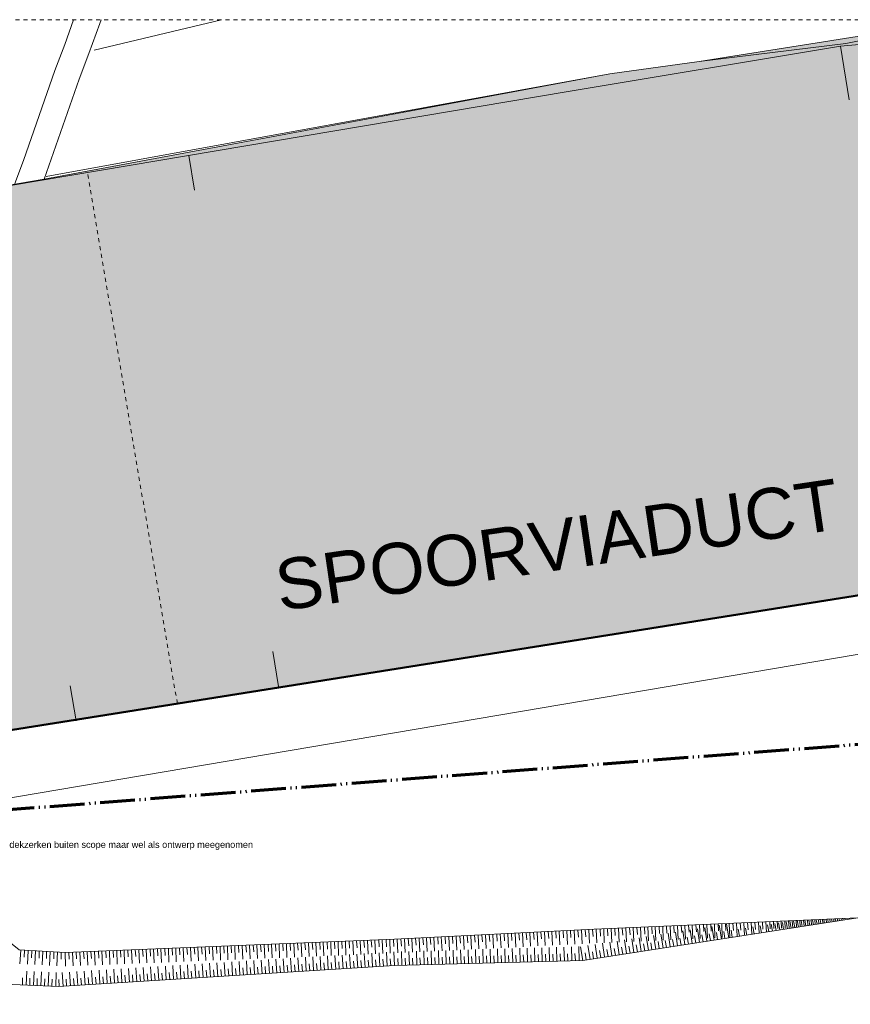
# Model space of a CAD drawing. Extents: x -294884 to 286267, y 0 to 1429765.
# Tile 21 of 178: x -35896 to -15314, y 220010 to 244408. Entities that reach past the tile are written whole.
import ezdxf

# ---------------------------------------------------------------- set-up
doc = ezdxf.new("R2010")
doc.units = 0
doc.header["$MEASUREMENT"] = 0
doc.linetypes.add('DASHED', pattern=[200, 100, -100])
doc.linetypes.add('DIVIDE', pattern=[1250, 862.5, -112.5, 25, -112.5, 25, -112.5])
doc.layers.add('A-0070-SYMBOOL', color=1, linetype='Continuous')

# ---------------------------------------------------------------- blocks, each defined once
blk = doc.blocks.new('M-NIEUW_10')
at = {"linetype": 'Continuous', "lineweight": 5}
blk.add_hatch(color=254, dxfattribs=at).paths.add_polyline_path([(92928.9, 152599), (93299.3, 152599), (94007.3, 152310.8), (95816.3, 152474.7), (96566.3, 152599), (160281, 152599, -0.1863632), (159406.1, 149892.1), (151949.8, 148631.5), (104525, 140613.9), (96917.6, 139376.6), (73475.5, 135651.7), (66113.2, 134481.8), (59916.4, 133443.2), (45285.8, 130964.9), (44902.7, 130900), (44279.7, 131207.6), (44166.3, 131549.2), (43065, 131736), (43065, 139633.9), (44182.3, 139689.1, -0.428386), (45143.2, 144360.5), (70172.5, 148645.2), (84189.9, 151260.3), (86408.1, 151564.7)], flags=0)
at = {"color": 7, "linetype": 'DASHED', "lineweight": 0}
blk.add_lwpolyline([(43065, 79449), (43065, 152599), (167865, 152599), (167865, 79449)], close=True, dxfattribs=at)
at = {"color": 254, "linetype": 'Continuous', "lineweight": 13}
for points in [[(43065, 131736), (44166.3, 131549.2), (44279.7, 131207.6), (44902.7, 130900), (45285.8, 130964.9), (59916.4, 133443.2), (66113.2, 134481.8), (73475.5, 135651.7), (96917.6, 139376.6), (104525, 140613.9), (151949.8, 148631.5), (159406.1, 149892.1, 0.1863632), (160281, 152599), (160281, 152599)], [(70172.5, 148645.2), (45143.2, 144360.5, 0.428386), (44182.3, 139689.1), (44182.3, 139689.1), (43065, 139633.9)]]:
    blk.add_lwpolyline(points, format="xyb", dxfattribs=at)
at = {"color": 251, "linetype": 'Continuous', "lineweight": 5}
for points in [[(95816.3, 152474.7), (89908.4, 151939.4), (83159.7, 150820.7), (62813.8, 147388.6)], [(43065, 131736), (44166.3, 131549.2), (44218.4, 131376.9), (44279.7, 131207.6), (44902.7, 130900), (45285.8, 130964.9), (59916.4, 133443.2), (66113.2, 134481.8), (96917.6, 139376.6), (103225.7, 140367.7), (103342.2, 140413.9)]]:
    blk.add_lwpolyline(points, dxfattribs=at)
at = {"color": 7, "linetype": 'Continuous', "lineweight": 18}
for points in [[(96592.2, 152599), (95816.3, 152474.7), (89908.4, 151939.4), (83159.7, 150820.7), (62813.8, 147388.6), (45143.2, 144360.5)], [(70904.5, 152599), (70683.8, 151987.5), (70437, 151342.3), (69665.9, 149112.3), (69446.9, 148539.4)], [(71584.5, 152599), (71551.3, 152506.1), (71283.7, 151764.5), (71038.5, 151123.4), (70172.5, 148645.2)], [(92983.8, 152599), (90040.1, 152010.8), (86408.1, 151564.7), (84190, 151260.3), (70222.1, 148714.7)], [(74565.5, 152599), (71414.2, 151841.2)]]:
    blk.add_lwpolyline(points, dxfattribs=at)
at = {"color": 254, "linetype": 'Continuous', "lineweight": 13}
blk.add_lwpolyline([(92928.9, 152599), (86408.1, 151564.7), (84189.9, 151260.3), (70172.5, 148645.2)], dxfattribs=at)
at = {"color": 11, "linetype": 'Continuous', "lineweight": 9}
for points in [[(90123.7, 150616.2), (89908.4, 151939.4), (83159.7, 150820.7), (62813.8, 147388.6), (45143.2, 144360.5)], [(92370.8, 137219.2), (44550, 129118.6)]]:
    blk.add_lwpolyline(points, dxfattribs=at)
at = {"color": 92, "linetype": 'Continuous', "lineweight": 50}
blk.add_lwpolyline([(45285.8, 130964.9), (59916.4, 133443.2), (66113.2, 134481.8), (96917.6, 139376.6), (103225.7, 140367.7), (103342.2, 140413.9), (159406.1, 149892.1)], dxfattribs=at)
at = {"color": 1, "linetype": 'DIVIDE', "lineweight": 70}
blk.add_lwpolyline([(46390.7, 100305.9), (50442.1, 98721.3), (72392.4, 92637.8), (77830.2, 91130.7), (78466.9, 91281.4), (118511.6, 84729.6), (161894.4, 81134.1), (145295.8, 99667.1), (151034, 122576.9), (157878.9, 128459.7), (160422, 139922.3), (159403.2, 149352.2), (99198.7, 139182.7), (99843.2, 135366.9), (56711.1, 132050.5), (56814.7, 113020.6)], close=True, dxfattribs=at)
at = {"color": 8, "linetype": 'Continuous', "lineweight": 5}
for points in [[(73757.9, 149236.2), (73903.9, 148373.5)], [(75985.3, 136076.5), (75839.3, 136939.2)], [(70965.8, 135226.9), (70819.8, 136089.6)]]:
    blk.add_lwpolyline(points, dxfattribs=at)
at = {"color": 8, "linetype": 'DASHED', "lineweight": 5}
blk.add_lwpolyline([(73475.5, 135651.7), (71248.1, 148811.4)], dxfattribs=at)
at = {"color": 9, "linetype": 'Continuous', "lineweight": 13}
for points in [[(68422.5, 130452.9), (69555, 129548.1), (70693.8, 129487.7), (78854, 129811.3), (83801.9, 130060.5)], [(83520.5, 129289.8), (90339.5, 130342.2)], [(90339.5, 130342.2), (83801.9, 130060.5)], [(88836.3, 130287.3), (88867.2, 130114.9)], [(89096.1, 130150.3), (89086.8, 130288.1)], [(89120.2, 130289.7), (89143.9, 130157.6)], [(89188.7, 130164.6), (89180, 130292.1)], [(89214.2, 130293.7), (89236.1, 130171.8)], [(89281.2, 130178.9), (89273.2, 130296.1)], [(89308.3, 130297.8), (89328.3, 130186)], [(89373.7, 130193.2), (89366.5, 130300.1)], [(89402.3, 130301.8), (89420.5, 130200.2)], [(89466.3, 130207.5), (89459.7, 130304.2)], [(89496.3, 130305.9), (89512.8, 130214.5)], [(89558.8, 130221.8), (89553, 130308.2)], [(89590.4, 130310), (89605, 130228.7)], [(89651.3, 130236), (89646.2, 130312.2)], [(89684.4, 130314), (89697.2, 130242.9)], [(89743.9, 130250.3), (89739.4, 130316.2)], [(89778.5, 130318.1), (89789.4, 130257.1)], [(89836.4, 130264.6), (89832.7, 130320.2)], [(89872.5, 130322.1), (89881.6, 130271.3)], [(89928.9, 130278.9), (89925.9, 130324.2)], [(89966.6, 130326.2), (89973.8, 130285.6)], [(90021.5, 130293.2), (90019.1, 130328.3)], [(83488.1, 130044.7), (83505.2, 129702.8)], [(83594.4, 129874.8), (83581.3, 130049.4)], [(83670.8, 130053.9), (83688, 129712)], [(83777.1, 129884), (83764, 130058.6)], [(83857.3, 130062.3), (83872, 129720.3)], [(83962.3, 129891.6), (83950.5, 130066.3)], [(84040, 130070.2), (84054.7, 129728.2)], [(84145.1, 129899.5), (84133.3, 130074.2)], [(84222.8, 130078.1), (84237.5, 129736.1)], [(84327.9, 129907.4), (84316, 130082.1)], [(84405.6, 130086), (84420.3, 129744)], [(84510.7, 129915.3), (84498.8, 130090)], [(84588.4, 130093.9), (84603.1, 129751.9)], [(84693.5, 129923.1), (84681.6, 130097.9)], [(84771.2, 130101.8), (84785.9, 129759.8)], [(84876.2, 129931), (84864.4, 130105.8)], [(84954, 130109.6), (84968.6, 129767.7)], [(85059, 129938.9), (85047.2, 130113.7)], [(85136.8, 130117.5), (85151.4, 129775.6)], [(85241.8, 129946.8), (85230, 130121.6)], [(85319.5, 130125.4), (85334.2, 129783.5)], [(85424.6, 129954.7), (85412.8, 130129.5)], [(85502.3, 130133.3), (85517, 129791.4)], [(85607.4, 129962.6), (85595.5, 130137.4)], [(85685.1, 130141.2), (85699.8, 129799.2)], [(85790.1, 129970.5), (85778.3, 130145.3)], [(85867.9, 130149.1), (85882.6, 129807.1)], [(85972.9, 129978.4), (85961.1, 130153.1)], [(86050.7, 130157), (86065.3, 129815)], [(86155.7, 129986.3), (86143.9, 130161)], [(86232.7, 129708.4), (86180.6, 130046.7)], [(86233.5, 130164.9), (86248.1, 129822.9)], [(86338.5, 129994.2), (86326.7, 130168.9)], [(86413.5, 129736.3), (86361.4, 130074.6)], [(86416.2, 130172.8), (86430.9, 129830.8)], [(86521.3, 130002.1), (86509.5, 130176.8)], [(86594.3, 129764.2), (86542.2, 130102.5)], [(86599, 130180.7), (86613.7, 129838.7)], [(86704.1, 130010), (86692.2, 130184.7)], [(86775.2, 129792.1), (86723, 130130.4)], [(86781.8, 130188.6), (86796.5, 129846.6)], [(86886.8, 130017.9), (86875, 130192.6)], [(86956, 129820.1), (86903.9, 130158.4)], [(86964.6, 130196.5), (86979.2, 129854.5)], [(87069.6, 130025.8), (87057.8, 130200.5)], [(87136.8, 129848), (87084.7, 130186.3)], [(87147.4, 130204.4), (87162, 129862.4)], [(87252.4, 130033.7), (87240.6, 130208.4)], [(87330.2, 130212.3), (87344.4, 129880)], [(87375.3, 130061.9), (87406.2, 129889.5)], [(87435.2, 130041.6), (87423.4, 130216.3)], [(87512.9, 130220.2), (87526.3, 129908.1)], [(87556.1, 130089.8), (87587, 129917.4)], [(87618, 130049.5), (87606.2, 130224.2)], [(87695.7, 130228), (87708.2, 129936.1)], [(87736.9, 130117.7), (87767.8, 129945.3)], [(87800.8, 130057.4), (87789, 130232.1)], [(87878.5, 130236), (87890.2, 129964.2)], [(87917.7, 130145.6), (87948.6, 129973.3)], [(87983.5, 130065.2), (87971.7, 130240)], [(88061.3, 130243.9), (88072.1, 129992.3)], [(88098.5, 130173.5), (88129.4, 130001.2)], [(88166.3, 130073.1), (88154.5, 130247.9)], [(88190.8, 130187.8), (88221.7, 130015.4)], [(88259.5, 130077.2), (88247.7, 130251.9)], [(88283, 130202), (88313.9, 130029.6)], [(88352.8, 130081.2), (88341, 130255.9)], [(88375.2, 130216.2), (88406.1, 130043.8)], [(88446, 130085.2), (88434.2, 130259.9)], [(88467.4, 130230.4), (88498.3, 130058)], [(88539.2, 130089.2), (88527.4, 130263.9)], [(88559.6, 130244.6), (88590.6, 130072.3)], [(88632.5, 130093.2), (88620.6, 130268)], [(88651.9, 130258.8), (88682.8, 130086.5)], [(88725.7, 130097.3), (88713.9, 130272)], [(88744.1, 130273.1), (88775, 130100.7)], [(88818.5, 130107.5), (88807.1, 130276)], [(88911.1, 130121.8), (88900.3, 130280)], [(88932.1, 130281.6), (88959.4, 130129.1)], [(89003.6, 130136.1), (88993.6, 130284)], [(89026.1, 130285.6), (89051.6, 130143.4)], [(78554.5, 129799.4), (78568, 129457.4)], [(78658.9, 129628.4), (78647.7, 129803.1)], [(78737.3, 129806.7), (78750.8, 129464.7)], [(78841.7, 129635.6), (78830.5, 129810.4)], [(78920.1, 129814.6), (78937.2, 129472.8)], [(79026.3, 129644.7), (79013.2, 129819.3)], [(79102.8, 129823.8), (79119.9, 129482)], [(79209, 129653.9), (79196, 129828.5)], [(79285.5, 129833), (79302.6, 129491.2)], [(79391.8, 129663.1), (79378.7, 129837.7)], [(79468.2, 129842.2), (79485.4, 129500.4)], [(79574.5, 129672.3), (79561.4, 129846.9)], [(79651, 129851.4), (79668.1, 129509.6)], [(79757.2, 129681.5), (79744.1, 129856.1)], [(79833.7, 129860.7), (79850.8, 129518.8)], [(79939.9, 129690.7), (79926.9, 129865.3)], [(80016.4, 129869.9), (80033.5, 129528)], [(80122.7, 129699.9), (80109.6, 129874.6)], [(80199.1, 129879), (80216.2, 129537.2)], [(80305.4, 129709.1), (80292.3, 129883.8)], [(80381.9, 129888.3), (80399, 129546.4)], [(80488.1, 129718.3), (80475, 129892.9)], [(80564.6, 129897.5), (80581.7, 129555.6)], [(80670.8, 129727.5), (80657.7, 129902.1)], [(80747.3, 129906.7), (80764.4, 129564.8)], [(80853.6, 129736.7), (80840.5, 129911.4)], [(80930, 129915.9), (80947.1, 129574)], [(81036.3, 129745.9), (81023.2, 129920.6)], [(81112.7, 129925.1), (81129.9, 129583.2)], [(81219, 129755.1), (81205.9, 129929.8)], [(81295.5, 129934.3), (81312.6, 129592.4)], [(81401.7, 129764.3), (81388.7, 129939)], [(81478.2, 129943.5), (81495.3, 129601.6)], [(81584.4, 129773.5), (81571.4, 129948.2)], [(81660.9, 129952.7), (81678, 129610.8)], [(81767.2, 129782.7), (81754.1, 129957.4)], [(81843.6, 129961.9), (81860.8, 129620)], [(81949.9, 129791.9), (81936.8, 129966.6)], [(82026.3, 129971.1), (82043.5, 129629.2)], [(82132.6, 129801.1), (82119.5, 129975.8)], [(82209.1, 129980.3), (82226.2, 129638.4)], [(82315.3, 129810.3), (82302.2, 129985)], [(82391.8, 129989.5), (82408.9, 129647.6)], [(82498, 129819.5), (82485, 129994.2)], [(82574.5, 129998.7), (82591.6, 129656.8)], [(82680.8, 129828.8), (82667.7, 130003.4)], [(82757.2, 130007.9), (82774.3, 129666)], [(82863.5, 129837.9), (82850.4, 130012.6)], [(82940, 130017.1), (82957.1, 129675.2)], [(83046.2, 129847.1), (83033.1, 130021.8)], [(83122.7, 130026.3), (83139.8, 129684.4)], [(83228.9, 129856.3), (83215.9, 130031)], [(83305.4, 130035.5), (83322.5, 129693.6)], [(83411.7, 129865.6), (83398.6, 130040.2)], [(84786.2, 129485.2), (84734.1, 129823.5)], [(84967, 129513.1), (84914.9, 129851.4)], [(85147.8, 129541), (85095.7, 129879.3)], [(85328.7, 129568.9), (85276.5, 129907.2)], [(85509.5, 129596.8), (85457.4, 129935.1)], [(85690.3, 129624.7), (85638.2, 129963)], [(85748, 129810.8), (85778.9, 129638.4)], [(85871.1, 129652.6), (85819, 129990.9)], [(85928.8, 129838.7), (85959.7, 129666.3)], [(86051.9, 129680.5), (85999.8, 130018.8)], [(86109.6, 129866.6), (86140.5, 129694.2)], [(86290.4, 129894.5), (86321.3, 129722.1)], [(86471.2, 129922.4), (86502.1, 129750)], [(86652, 129950.3), (86683, 129777.9)], [(86832.8, 129978.2), (86863.8, 129805.8)], [(87013.6, 130006.1), (87044.6, 129833.7)], [(87194.5, 130034), (87225.4, 129861.6)], [(72443.4, 129381.8), (72432.2, 129556.6)], [(72521.8, 129560.2), (72535.2, 129218.2)], [(72626.2, 129389.1), (72615, 129563.9)], [(72704.6, 129567.4), (72718, 129225.4)], [(72809, 129396.4), (72797.8, 129571.1)], [(72887.4, 129574.7), (72900.8, 129232.6)], [(72991.8, 129403.6), (72980.6, 129578.4)], [(73070.2, 129581.9), (73083.7, 129239.9)], [(73174.6, 129410.9), (73163.4, 129585.6)], [(73253, 129589.2), (73266.5, 129247.1)], [(73357.4, 129418.1), (73346.2, 129592.9)], [(73435.8, 129596.4), (73449.3, 129254.4)], [(73540.2, 129425.4), (73529, 129600.1)], [(73618.6, 129603.7), (73632.1, 129261.6)], [(73723, 129432.6), (73711.9, 129607.4)], [(73801.4, 129610.9), (73814.9, 129268.9)], [(73905.9, 129439.9), (73894.7, 129614.6)], [(73984.2, 129618.2), (73997.7, 129276.2)], [(74088.7, 129447.1), (74077.5, 129621.9)], [(74167, 129625.4), (74180.5, 129283.4)], [(74271.5, 129454.4), (74260.3, 129629.1)], [(74349.8, 129632.7), (74363.3, 129290.7)], [(74454.3, 129461.6), (74443.1, 129636.4)], [(74532.7, 129639.9), (74546.1, 129297.9)], [(74637.1, 129468.9), (74625.9, 129643.6)], [(74715.5, 129647.2), (74729, 129305.2)], [(74819.9, 129476.1), (74808.7, 129650.9)], [(74898.3, 129654.4), (74911.7, 129312.4)], [(75002.7, 129483.4), (74991.5, 129658.1)], [(75081.1, 129661.7), (75094.6, 129319.7)], [(75185.5, 129490.6), (75174.3, 129665.4)], [(75263.9, 129668.9), (75277.4, 129326.9)], [(75368.3, 129497.9), (75357.1, 129672.6)], [(75446.7, 129676.2), (75460.2, 129334.2)], [(75551.1, 129505.1), (75539.9, 129679.9)], [(75629.5, 129683.4), (75643, 129341.4)], [(75734, 129512.4), (75722.8, 129687.1)], [(75812.3, 129690.7), (75825.8, 129348.7)], [(75916.8, 129519.6), (75905.6, 129694.4)], [(75995.2, 129697.9), (76008.6, 129355.9)], [(76099.6, 129526.9), (76088.4, 129701.6)], [(76178, 129705.2), (76191.4, 129363.2)], [(76282.4, 129534.1), (76271.2, 129708.9)], [(76360.8, 129712.4), (76374.2, 129370.4)], [(76465.2, 129541.4), (76454, 129716.1)], [(76543.6, 129719.7), (76557, 129377.7)], [(76648, 129548.6), (76636.8, 129723.4)], [(76726.4, 129726.9), (76739.8, 129384.9)], [(76830.8, 129555.9), (76819.6, 129730.6)], [(76909.2, 129734.2), (76922.7, 129392.2)], [(77013.6, 129563.1), (77002.4, 129737.9)], [(77092, 129741.4), (77105.5, 129399.4)], [(77196.4, 129570.4), (77185.2, 129745.1)], [(77274.8, 129748.7), (77288.3, 129406.6)], [(77379.3, 129577.6), (77368, 129752.4)], [(77457.6, 129755.9), (77471.1, 129413.9)], [(77562.1, 129584.9), (77550.8, 129759.6)], [(77640.4, 129763.2), (77653.9, 129421.1)], [(77744.9, 129592.1), (77733.7, 129766.9)], [(77823.2, 129770.4), (77836.7, 129428.4)], [(77927.7, 129599.4), (77916.5, 129774.1)], [(78006, 129777.7), (78019.5, 129435.6)], [(78110.5, 129606.6), (78099.3, 129781.4)], [(78188.8, 129784.9), (78202.3, 129442.9)], [(78293.3, 129613.9), (78282.1, 129788.6)], [(78371.7, 129792.2), (78385.1, 129450.2)], [(78476.1, 129621.1), (78464.9, 129795.9)], [(80870.5, 129216.3), (80861.1, 129558.4)], [(81053.4, 129221.4), (81044, 129563.5)], [(81236.3, 129226.4), (81226.9, 129568.6)], [(81419.2, 129231.5), (81409.8, 129573.7)], [(81602.1, 129236.6), (81592.7, 129578.7)], [(81785, 129241.7), (81775.6, 129583.8)], [(81967.9, 129246.8), (81958.4, 129588.9)], [(82150.7, 129251.8), (82141.3, 129594)], [(82333.6, 129256.9), (82324.2, 129599.1)], [(82516.5, 129262), (82507.1, 129604.1)], [(82699.4, 129267), (82690, 129609.2)], [(82882.3, 129272.1), (82872.9, 129614.3)], [(83065.2, 129277.2), (83055.8, 129619.4)], [(83248, 129282.3), (83238.6, 129624.4)], [(83430.9, 129287.4), (83421.5, 129629.5)], [(83520.5, 129289.8), (83468.4, 129628.1)], [(83701.3, 129317.8), (83649.2, 129656.1)], [(83882.2, 129345.7), (83830, 129684)], [(84063, 129373.6), (84010.9, 129711.9)], [(84120.6, 129559.6), (84151.6, 129387.2)], [(84243.8, 129401.5), (84191.7, 129739.8)], [(84301.5, 129587.5), (84332.4, 129415.1)], [(84424.6, 129429.4), (84372.5, 129767.7)], [(84482.3, 129615.4), (84513.2, 129443.1)], [(84605.4, 129457.3), (84553.3, 129795.6)], [(84663.1, 129643.3), (84694, 129471)], [(84843.9, 129671.2), (84874.8, 129498.9)], [(85024.7, 129699.1), (85055.6, 129526.8)], [(85205.5, 129727.1), (85236.4, 129554.7)], [(85386.3, 129755), (85417.3, 129582.6)], [(85567.1, 129782.9), (85598.1, 129610.5)], [(69594, 129546), (69575.8, 129204.2)], [(69682.1, 129366), (69687.1, 129541.1)], [(69776.7, 129536.3), (69758.5, 129194.5)], [(69864.8, 129356.3), (69869.9, 129531.4)], [(69959.4, 129526.6), (69941.1, 129184.8)], [(70047.6, 129346.6), (70052.5, 129521.7)], [(70142.1, 129516.9), (70123.9, 129175.1)], [(70230.2, 129336.9), (70235.2, 129512)], [(70324.8, 129507.2), (70306.5, 129165.5)], [(70412.9, 129327.3), (70417.9, 129502.3)], [(70507.5, 129497.6), (70489.2, 129155.8)], [(70595.6, 129317.6), (70600.6, 129492.6)], [(70693.8, 129487.7), (70707.4, 129145.7)], [(70796.8, 129316.6), (70785.7, 129491.3)], [(70876.6, 129494.9), (70890.1, 129152.9)], [(70979.8, 129323.8), (70968.7, 129498.6)], [(71059.4, 129502.2), (71072.9, 129160.2)], [(71162.9, 129331.1), (71151.8, 129505.8)], [(71242.1, 129509.4), (71255.7, 129167.4)], [(71345.9, 129338.3), (71334.8, 129513.1)], [(71424.9, 129516.7), (71438.4, 129174.6)], [(71529, 129345.6), (71517.8, 129520.4)], [(71607.7, 129523.9), (71621.2, 129181.9)], [(71712.1, 129352.8), (71700.9, 129527.6)], [(71790.5, 129531.2), (71804, 129189.2)], [(71895, 129360.1), (71883.8, 129534.9)], [(71973.3, 129538.4), (71986.8, 129196.4)], [(72077.8, 129367.3), (72066.6, 129542.1)], [(72156.1, 129545.7), (72169.6, 129203.7)], [(72260.6, 129374.6), (72249.4, 129549.4)], [(72338.9, 129552.9), (72352.4, 129210.9)], [(75938.3, 128978.2), (75917.1, 129319.8)], [(76120.9, 128989.6), (76099.7, 129331.2)], [(76303.6, 129001), (76282.3, 129342.6)], [(76486.2, 129012.4), (76464.9, 129354)], [(76668.8, 129023.8), (76647.5, 129365.4)], [(76851.3, 129035.1), (76830.1, 129376.8)], [(77033.9, 129046.5), (77012.7, 129388.2)], [(77216.5, 129057.9), (77195.3, 129399.6)], [(77399.1, 129069.3), (77377.9, 129411)], [(77581.8, 129080.7), (77560.5, 129422.4)], [(77764.3, 129092.1), (77743.1, 129433.8)], [(77946.9, 129103.5), (77925.7, 129445.1)], [(78129.5, 129114.9), (78108.3, 129456.5)], [(78312.1, 129126.3), (78290.9, 129467.9)], [(78494.8, 129137.7), (78473.5, 129479.3)], [(78569, 129317.7), (78584.2, 129143.3)], [(78677.3, 129149.1), (78656.1, 129490.7)], [(78751.6, 129329.1), (78766.8, 129154.7)], [(78859.9, 129160.5), (78838.7, 129502.1)], [(78849.7, 129335.3), (78858.9, 129160.5)], [(78939.3, 129337.8), (78948.5, 129162.9)], [(79041.7, 129165.5), (79032.3, 129507.7)], [(79122.2, 129342.9), (79131.3, 129168)], [(79224.6, 129170.6), (79215.2, 129512.8)], [(79305.1, 129348), (79314.2, 129173.1)], [(79407.5, 129175.7), (79398.1, 129517.8)], [(79488, 129353), (79497.1, 129178.2)], [(79590.4, 129180.8), (79581, 129522.9)], [(79670.8, 129358.1), (79680, 129183.2)], [(79773.2, 129185.8), (79763.8, 129528)], [(79853.7, 129363.2), (79862.9, 129188.3)], [(79956.1, 129190.9), (79946.7, 129533.1)], [(80036.6, 129368.3), (80045.7, 129193.4)], [(80139, 129196), (80129.6, 129538.1)], [(80219.5, 129373.4), (80228.6, 129198.5)], [(80321.9, 129201.1), (80312.5, 129543.2)], [(80402.4, 129378.4), (80411.5, 129203.6)], [(80504.8, 129206.1), (80495.4, 129548.3)], [(80585.2, 129383.5), (80594.4, 129208.6)], [(80687.7, 129211.2), (80678.3, 129553.4)], [(80768.2, 129388.6), (80777.3, 129213.7)], [(80951, 129393.7), (80960.2, 129218.8)], [(81133.9, 129398.7), (81143, 129223.8)], [(81316.8, 129403.8), (81325.9, 129228.9)], [(81499.7, 129408.9), (81508.8, 129234)], [(81682.6, 129414), (81691.7, 129239.1)], [(81865.5, 129419), (81874.6, 129244.2)], [(82048.3, 129424.1), (82057.5, 129249.2)], [(82231.2, 129429.2), (82240.3, 129254.3)], [(82414.1, 129434.3), (82423.2, 129259.4)], [(82597, 129439.3), (82606.1, 129264.5)], [(82779.9, 129444.4), (82789, 129269.5)], [(82962.8, 129449.5), (82971.9, 129274.6)], [(83145.6, 129454.6), (83154.8, 129279.7)], [(83328.5, 129459.6), (83337.6, 129284.8)], [(83578.2, 129475.9), (83609.1, 129303.5)], [(83759, 129503.8), (83789.9, 129331.4)], [(83939.8, 129531.7), (83970.8, 129359.3)], [(68424.3, 128734.1), (70529.2, 128640.6), (78859.9, 129160.5), (83520.5, 129289.8)], [(71921.2, 128727.5), (71900, 129069.1)], [(72103.8, 128738.9), (72082.6, 129080.5)], [(72286.4, 128750.3), (72265.2, 129091.9)], [(72469, 128761.7), (72447.8, 129103.3)], [(72651.6, 128773.1), (72630.4, 129114.7)], [(72834.2, 128784.5), (72813, 129126.1)], [(73016.8, 128795.9), (72995.5, 129137.5)], [(73199.4, 128807.2), (73178.1, 129148.9)], [(73382, 128818.7), (73360.8, 129160.3)], [(73564.6, 128830), (73543.3, 129171.7)], [(73747.2, 128841.4), (73726, 129183.1)], [(73929.8, 128852.8), (73908.6, 129194.5)], [(74112.4, 128864.2), (74091.1, 129205.9)], [(74295, 128875.6), (74273.8, 129217.2)], [(74477.6, 128887), (74456.3, 129228.6)], [(74551.8, 129067), (74567, 128892.6)], [(74660.2, 128898.4), (74638.9, 129240)], [(74734.5, 129078.5), (74749.6, 128904)], [(74842.8, 128909.8), (74821.5, 129251.5)], [(74917.1, 129089.9), (74932.2, 128915.4)], [(75025.4, 128921.2), (75004.1, 129262.8)], [(75099.7, 129101.2), (75114.8, 128926.8)], [(75208, 128932.6), (75186.7, 129274.2)], [(75282.2, 129112.6), (75297.4, 128938.2)], [(75390.6, 128944), (75369.3, 129285.6)], [(75464.8, 129124), (75480, 128949.6)], [(75573.2, 128955.4), (75551.9, 129297)], [(75647.5, 129135.4), (75662.6, 128961)], [(75755.8, 128966.8), (75734.5, 129308.4)], [(75830.1, 129146.8), (75845.2, 128972.4)], [(76012.7, 129158.2), (76027.8, 128983.8)], [(76195.2, 129169.6), (76210.4, 128995.2)], [(76377.8, 129181), (76393, 129006.6)], [(76560.5, 129192.4), (76575.6, 129017.9)], [(76743, 129203.8), (76758.2, 129029.4)], [(76925.7, 129215.2), (76940.8, 129040.7)], [(77108.2, 129226.6), (77123.4, 129052.1)], [(77290.8, 129238), (77306, 129063.5)], [(77473.4, 129249.4), (77488.6, 129074.9)], [(77656, 129260.8), (77671.2, 129086.3)], [(77838.7, 129272.2), (77853.8, 129097.7)], [(78021.2, 129283.6), (78036.4, 129109.1)], [(78203.8, 129295), (78219, 129120.5)], [(78386.4, 129306.3), (78401.6, 129131.9)], [(69639.5, 128855.4), (69636.1, 128680.3)], [(69729.3, 128676.2), (69744.5, 129018.1)], [(69822.3, 128847.3), (69818.8, 128672.2)], [(69912.1, 128668), (69927.3, 129010)], [(70005.1, 128839.1), (70001.6, 128664.1)], [(70094.8, 128659.9), (70110.1, 129001.9)], [(70187.9, 128831), (70184.4, 128655.9)], [(70277.6, 128651.8), (70292.9, 128993.8)], [(70370.7, 128822.9), (70367.2, 128647.8)], [(70460.4, 128643.7), (70475.7, 128985.6)], [(70643, 128647.7), (70621.8, 128989.4)], [(70717.3, 128827.8), (70732.5, 128653.3)], [(70825.6, 128659.1), (70804.4, 129000.8)], [(70899.9, 128839.2), (70915.1, 128664.7)], [(71008.2, 128670.5), (70987, 129012.1)], [(71082.5, 128850.6), (71097.7, 128676.1)], [(71190.8, 128681.9), (71169.5, 129023.5)], [(71265.1, 128862), (71280.2, 128687.5)], [(71373.4, 128693.3), (71352.2, 129034.9)], [(71447.7, 128873.4), (71462.9, 128698.9)], [(71556, 128704.7), (71534.8, 129046.3)], [(71630.3, 128884.8), (71645.5, 128710.3)], [(71738.6, 128716.1), (71717.4, 129057.7)], [(71812.9, 128896.1), (71828, 128721.7)], [(71995.5, 128907.6), (72010.7, 128733.1)], [(72178.1, 128918.9), (72193.2, 128744.5)], [(72360.7, 128930.3), (72375.9, 128755.9)], [(72543.3, 128941.7), (72558.5, 128767.2)], [(72725.9, 128953.1), (72741, 128778.7)], [(72908.5, 128964.5), (72923.6, 128790.1)], [(73091.1, 128975.9), (73106.3, 128801.4)], [(73273.7, 128987.3), (73288.8, 128812.9)], [(73456.3, 128998.7), (73471.5, 128824.2)], [(73638.9, 129010.1), (73654, 128835.6)], [(73821.5, 129021.5), (73836.6, 128847)], [(74004.1, 129032.9), (74019.2, 128858.4)], [(74186.7, 129044.3), (74201.9, 128869.8)], [(74369.3, 129055.7), (74384.5, 128881.2)], [(70534.7, 128816.4), (70549.9, 128641.9)]]:
    blk.add_lwpolyline(points, dxfattribs=at)
at = {"color": 7, "linetype": 'Continuous', "insert": (76011.9, 137924.8), "char_height": 1260, "attachment_point": 7, "rotation": 8.34161, "line_spacing_factor": 0.933333}
blk.add_mtext('{\\fArial|b0|i0|c12|p0;SPOORVIADUCT}', dxfattribs=at)
at = {"layer": 'A-0070-SYMBOOL', "color": 7, "linetype": 'Continuous', "insert": (69312.7, 132028.8), "char_height": 162, "attachment_point": 7, "line_spacing_factor": 0.933333}
blk.add_mtext('{\\fArial|b0|i0|c12|p0;dekzerken buiten scope maar wel als ontwerp meegenomen}', dxfattribs=at)

msp = doc.modelspace()

# ---------------------------------------------------------------- block references
msp.add_blockref('M-NIEUW_10', (-105465, 91809))

doc.saveas('drawing.dxf')
